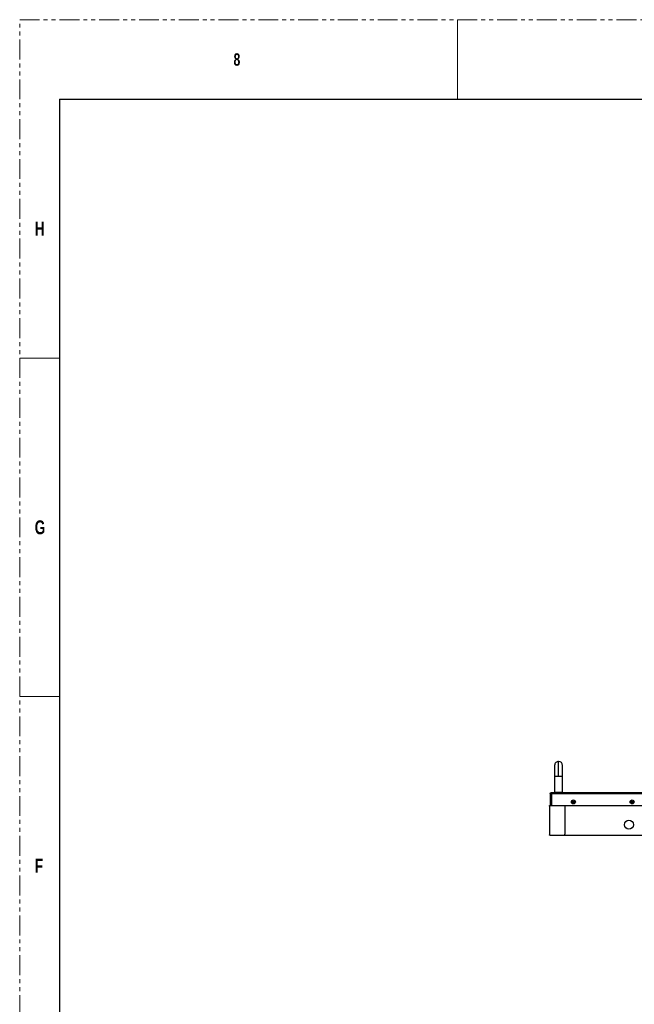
# Model space of a CAD drawing. Header units: millimetres. Extents: x 0 to 1118, y 0 to 864.
# Tile 22 of 65: x 0 to 196, y 550 to 864. Entities that reach past the tile are written whole.
import ezdxf

# ---------------------------------------------------------------- set-up
doc = ezdxf.new("R2010")
doc.units = ezdxf.units.MM
doc.linetypes.add('PHANTOM', pattern=[12.7, 6.35, -1.27, 1.27, -1.27, 1.27, -1.27])
doc.styles.add('SLDTEXTSTYLE1', font='GOTHICB.TTF', dxfattribs={"width": 0.7304})

msp = doc.modelspace()

# ---------------------------------------------------------------- linework, layer by layer
at = {"color": 7, "linetype": 'PHANTOM', "lineweight": 0}
for p, q in [((0, 0), (0, 863.6)), ((0, 863.6), (1117.6, 863.6))]:
    msp.add_line(p, q, dxfattribs=at)
at = {"color": 7, "linetype": 'Continuous', "lineweight": 0}
for p, q in [((139.7, 863.6), (139.7, 838.2)), ((0, 755.65), (12.7, 755.65)), ((0, 647.7), (12.7, 647.7))]:
    msp.add_line(p, q, dxfattribs=at)
at = {"color": 7, "linetype": 'Continuous', "lineweight": 30}
for p, q in [((12.7, 838.2), (12.7, 25.4)), ((12.7, 838.2), (1104.9, 838.2)), ((172.0147, 622.2337), (172.0147, 626.9837)), ((170.7647, 622.2337), (170.7647, 617.1087)), ((173.2647, 617.1087), (173.2647, 622.2337)), ((169.5897, 616.7337), (169.3397, 616.7337)), ((169.3397, 616.7337), (169.3397, 612.9737)), ((471.3947, 616.9837), (169.5897, 616.9837)), ((169.5897, 616.9837), (169.5897, 616.7337)), ((169.7665, 616.7337), (169.5897, 616.7337)), ((169.5897, 616.7337), (169.5897, 612.9737)), ((169.7665, 616.7337), (169.7665, 612.9737)), ((169.7665, 616.7337), (471.2179, 616.7337)), ((170.7647, 617.1087), (170.8897, 616.9837)), ((172.0147, 617.1087), (170.7647, 617.1087)), ((173.2647, 617.1087), (172.0147, 617.1087)), ((173.1397, 616.9837), (173.2647, 617.1087)), ((169.1209, 612.7337), (169.1209, 612.9337)), ((169.1209, 612.9337), (169.141, 612.9337)), ((169.1209, 612.7337), (169.1209, 603.5333)), ((169.1412, 612.7337), (169.1209, 612.7337)), ((169.1209, 612.7337), (169.141, 612.7337)), ((169.1412, 612.7337), (169.1412, 603.5337)), ((169.1609, 612.9737), (169.1609, 612.9537)), ((169.1609, 612.9737), (169.2795, 612.9737)), ((169.1609, 612.9537), (169.2795, 612.9537)), ((169.2795, 612.9737), (169.4705, 612.9737)), ((169.2795, 612.9737), (169.2795, 612.9537)), ((169.2795, 612.9537), (169.4622, 612.9537)), ((169.3232, 612.9512), (169.4616, 612.9512)), ((169.4574, 612.9337), (174.1412, 612.9337)), ((169.4705, 612.9737), (174.1412, 612.9737)), ((169.7665, 614.6337), (169.6647, 614.6337)), ((169.6647, 613.5087), (169.7665, 613.5087)), ((174.1412, 612.9337), (174.1412, 612.9737)), ((174.1412, 612.9687), (303.5997, 612.9687)), ((174.1412, 603.9587), (174.1412, 612.9337)), ((174.1412, 612.9337), (303.6009, 612.9337)), ((176.4506, 614.1837), (177.0337, 614.1837)), ((176.4616, 613.9337), (177.0228, 613.9337)), ((195.2007, 614.1837), (195.7837, 614.1837)), ((195.2116, 613.9337), (195.7728, 613.9337)), ((195.2247, 613.9096), (195.2247, 613.9337)), ((169.141, 603.5333), (169.1209, 603.5333)), ((169.1209, 603.4587), (169.1209, 603.5333)), ((169.141, 603.4587), (169.1209, 603.4587)), ((169.141, 603.5333), (169.141, 603.4587)), ((169.1584, 603.4587), (169.141, 603.4587)), ((169.1412, 603.5337), (169.2162, 603.4587)), ((169.1584, 603.5164), (169.1584, 603.4587)), ((169.1584, 603.516), (169.2158, 603.4587)), ((169.2158, 603.4587), (169.2162, 603.4587)), ((169.2162, 603.4587), (173.8912, 603.5087)), ((169.2234, 603.4462), (169.2234, 603.4087)), ((169.2234, 603.4462), (471.776, 603.4462)), ((169.2234, 603.4087), (471.776, 603.4087)), ((172.9747, 603.4989), (172.9747, 603.4587)), ((172.9747, 603.4587), (468.0247, 603.4587)), ((173.8912, 603.5087), (174.1412, 603.9587))]:
    msp.add_line(p, q, dxfattribs=at)
at = {"color": 8, "linetype": 'Continuous', "lineweight": 30}
for p, q in [((170.7647, 622.2337), (172.0147, 622.2337)), ((172.0147, 622.2337), (173.2647, 622.2337)), ((169.6647, 614.6337), (169.6647, 613.5087))]:
    msp.add_line(p, q, dxfattribs=at)
at = {"color": 7, "linetype": 'Continuous', "lineweight": 30}
for centre, radius in [((176.7422, 614.0712), 0.6375), ((176.7422, 614.0712), 0.3125), ((195.4922, 614.0712), 0.6375), ((195.4922, 614.0712), 0.3125), ((194.4497, 606.8087), 1.4375)]:
    msp.add_circle(centre, radius, dxfattribs=at)
for centre, radius, start, end in [((172.0147, 625.7337), 1.25, 90, 180.018976), ((172.0147, 625.7337), 1.25, 0.018976, 90), ((169.1412, 613.0837), 0.35, 270, 334.623066), ((169.6647, 614.7087), 0.075, 180, 270), ((169.6647, 613.4337), 0.075, 90, 180)]:
    msp.add_arc(centre, radius, start, end, dxfattribs=at)
for points, knots in [([(170.7647, 625.7337), (170.7647, 625.7196), (170.7647, 625.691), (170.7647, 625.4587), (170.7647, 625.0912), (170.7647, 624.6002), (170.7647, 624.0292), (170.7647, 623.4222), (170.7647, 622.8196), (170.7647, 622.4231), (170.7647, 622.2337)], [0, 0, 0, 0, 0.12967206, 0.26373412, 0.39919215, 0.53285588, 0.6617648, 0.78353824, 0.89656283, 1, 1, 1, 1]), ([(173.2647, 622.2337), (173.2647, 622.3756), (173.2647, 622.6866), (173.2647, 623.1873), (173.2647, 623.7466), (173.2647, 624.3321), (173.2647, 624.8922), (173.2647, 625.3548), (173.2647, 625.6726), (173.2647, 625.7133), (173.2647, 625.7337)], [0, 0, 0, 0, 0.07751866, 0.16993365, 0.27798511, 0.40159926, 0.53940177, 0.68835563, 0.84378905, 1, 1, 1, 1]), ([(169.3397, 616.7337), (169.3435, 616.7664), (169.351, 616.832), (169.4088, 616.9146), (169.4914, 616.9724), (169.5569, 616.9799), (169.5897, 616.9837)], [0, 0, 0, 0, 0.24999749, 0.49998369, 0.74998694, 1, 1, 1, 1]), ([(169.5897, 616.9837), (169.6044, 616.9799), (169.6339, 616.9724), (169.6781, 616.9146), (169.7223, 616.832), (169.7517, 616.7664), (169.7665, 616.7337)], [0, 0, 0, 0, 0.24999138, 0.49999565, 0.75000048, 1, 1, 1, 1]), ([(169.1209, 612.9337), (169.1215, 612.9388), (169.1227, 612.9492), (169.1318, 612.9624), (169.145, 612.9718), (169.1556, 612.9731), (169.1609, 612.9737)], [0, 0, 0, 0, 0.24738498, 0.49646665, 0.74731591, 1, 1, 1, 1]), ([(169.141, 612.9337), (169.1412, 612.9363), (169.1418, 612.9414), (169.1463, 612.948), (169.153, 612.9527), (169.1583, 612.9534), (169.1609, 612.9537)], [0, 0, 0, 0, 0.25013286, 0.49994783, 0.75001843, 1, 1, 1, 1]), ([(169.141, 612.9337), (169.141, 612.9051), (169.141, 612.848), (169.141, 612.7845), (169.141, 612.7418), (169.141, 612.7364), (169.141, 612.7337)], [0, 0, 0, 0, 0.2499955, 0.499994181, 0.749990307, 1, 1, 1, 1]), ([(169.1584, 612.9337), (169.1587, 612.936), (169.1592, 612.9406), (169.1633, 612.9464), (169.1691, 612.9504), (169.1736, 612.9509), (169.1759, 612.9512)], [0, 0, 0, 0, 0.24997128, 0.50013731, 0.75018957, 1, 1, 1, 1]), ([(169.4705, 612.9737), (169.4697, 612.9732), (169.468, 612.9723), (169.4652, 612.9652), (169.4624, 612.9548), (169.4597, 612.9436), (169.458, 612.9363), (169.4574, 612.9337)], [0, 0, 0, 0, 0.21714321, 0.43446183, 0.65270478, 0.87204834, 1, 1, 1, 1]), ([(169.1209, 603.5333), (169.1212, 603.5333), (169.1219, 603.5334), (169.1265, 603.5335), (169.1332, 603.5336), (169.1385, 603.5337), (169.1412, 603.5337)], [0, 0, 0, 0, 0.2500453, 0.49995765, 0.75000083, 1, 1, 1, 1])]:
    msp.add_open_spline(points, degree=3, knots=knots, dxfattribs=at)

# ---------------------------------------------------------------- texts
at = {"color": 7, "linetype": 'Continuous', "lineweight": 0, "attachment_point": 1, "style": 'SLDTEXTSTYLE1'}
for s, insert, char_height in [('8', (68.2625, 852.8827), 3.9688), ('H', (4.7942, 799.1456), 4.445), ('G', (4.7942, 703.8956), 4.445), ('F', (4.7942, 595.9456), 4.445)]:
    msp.add_mtext(s, dxfattribs=dict(at, insert=insert, char_height=char_height))

doc.saveas('drawing.dxf')
